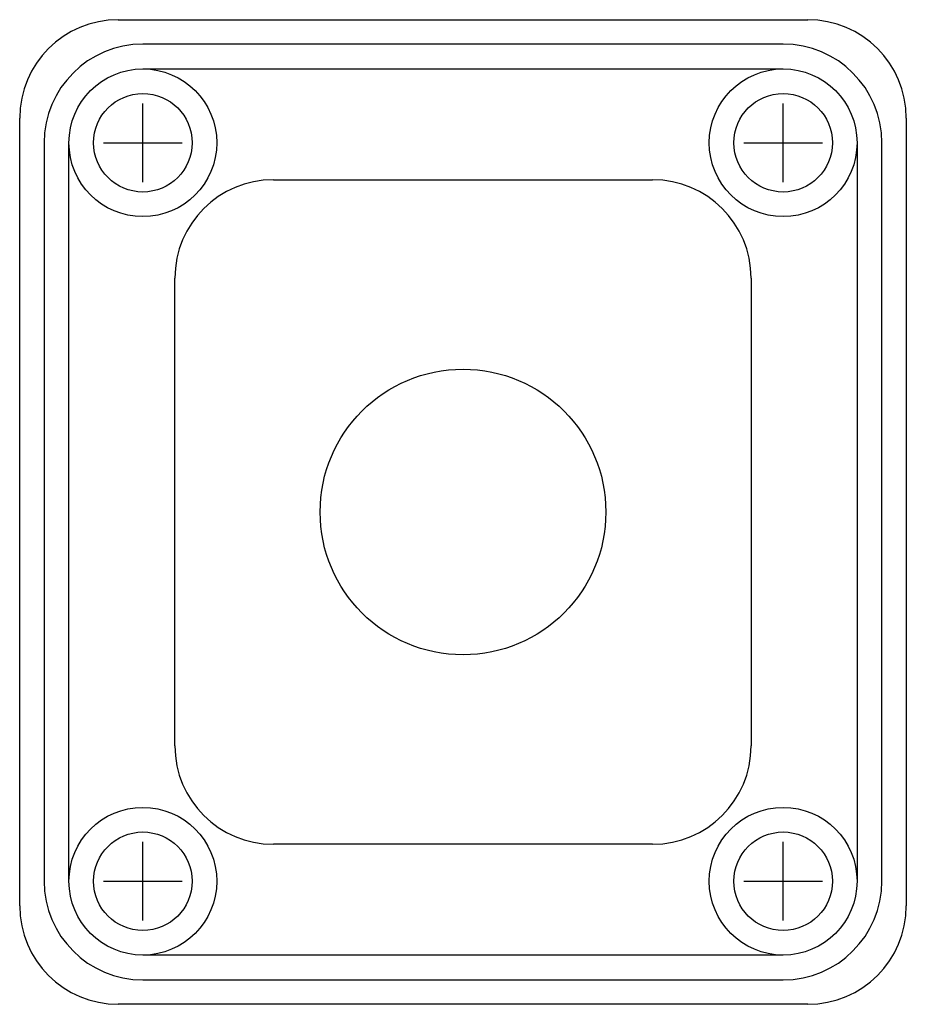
# Model space of a CAD drawing. Header units: inches. Extents: x -1.12 to 1.12, y -1.25 to 1.25.
import ezdxf

# ---------------------------------------------------------------- set-up
doc = ezdxf.new("R2010")
doc.units = ezdxf.units.IN
doc.header["$MEASUREMENT"] = 0
doc.header["$PDMODE"] = 2
doc.header["$PDSIZE"] = 0.1
doc.linetypes.add('Continuous2', pattern=[0])
doc.layers.add('Unnamed Level 1', color=1, linetype='Continuous')

msp = doc.modelspace()

# ---------------------------------------------------------------- linework, layer by layer
at = {"layer": 'Unnamed Level 1', "color": 3, "linetype": 'Continuous2', "lineweight": -3}
for p, q in [((-0.875, 1.25), (0.875, 1.25)), ((0.8125, 1.188), (-0.8125, 1.188)), ((-0.8125, 1.125), (0.8125, 1.125)), ((-1.125, -1), (-1.125, 1)), ((1.125, 1), (1.125, -1)), ((-1.063, 0.9375), (-1.063, -0.9375)), ((-1, -0.9375), (-1, 0.9375)), ((1, 0.9375), (1, -0.9375)), ((1.063, -0.9375), (1.063, 0.9375)), ((-0.48125, 0.84375), (0.48125, 0.84375)), ((-0.73125, -0.59375), (-0.73125, 0.59375)), ((0.73125, 0.59375), (0.73125, -0.59375)), ((0.48125, -0.84375), (-0.48125, -0.84375)), ((0.8125, -1.125), (-0.8125, -1.125)), ((-0.8125, -1.188), (0.8125, -1.188)), ((0.875, -1.25), (-0.875, -1.25))]:
    msp.add_line(p, q, dxfattribs=at)
for centre, radius in [((-0.8125, 0.9375), 0.1875), ((0.8125, 0.9375), 0.1875), ((-0.8125, 0.9375), 0.125), ((0.8125, 0.9375), 0.125), ((0, 0), 0.3625), ((-0.8125, -0.9375), 0.1875), ((0.8125, -0.9375), 0.1875), ((-0.8125, -0.9375), 0.125), ((0.8125, -0.9375), 0.125)]:
    msp.add_circle(centre, radius, dxfattribs=at)
for centre, radius, start, end in [((-0.875, 1), 0.25, 90, 180), ((0.875, 1), 0.25, 0, 90), ((-0.8125, 0.9375), 0.2505, 90, 180), ((0.8125, 0.9375), 0.2505, 0, 90), ((-0.48125, 0.59375), 0.25, 90, 180), ((0.48125, 0.59375), 0.25, 0, 90), ((-0.48125, -0.59375), 0.25, 180, 270), ((0.48125, -0.59375), 0.25, 270, 360), ((-0.8125, -0.9375), 0.2505, 180, 270), ((0.8125, -0.9375), 0.2505, 270, 360), ((-0.875, -1), 0.25, 180, 270), ((0.875, -1), 0.25, 270, 360)]:
    msp.add_arc(centre, radius, start, end, dxfattribs=at)
at = {"layer": 'Unnamed Level 1', "color": 4, "linetype": 'Continuous2', "lineweight": -3}
for p in [(-0.8125, 0.9375), (0.8125, 0.9375), (-0.8125, -0.9375), (0.8125, -0.9375)]:
    msp.add_point(p, dxfattribs=at)

doc.saveas('drawing.dxf')
